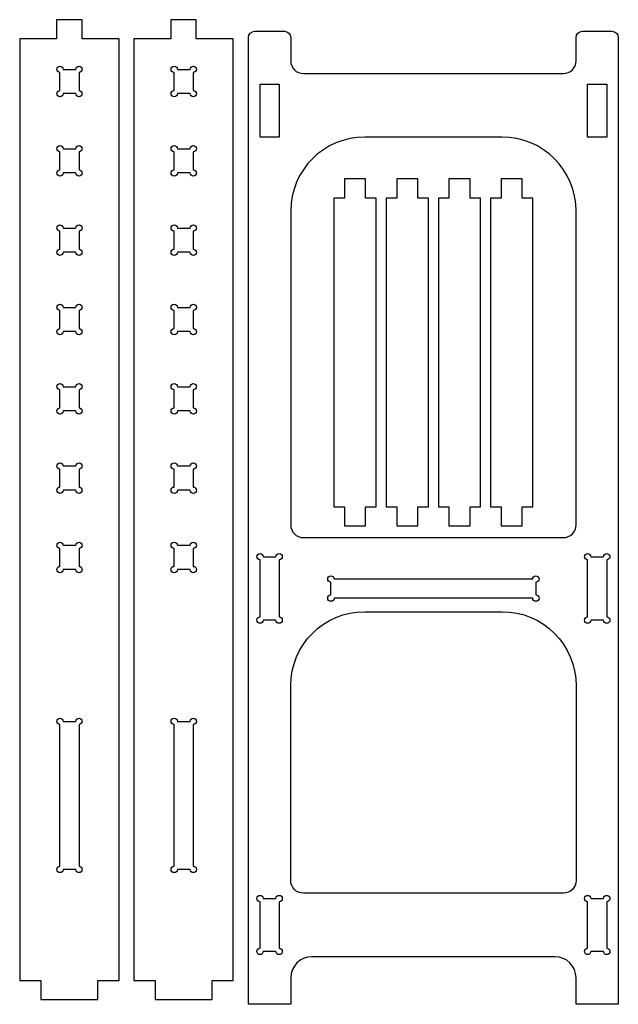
# Model space of a CAD drawing. Header units: centimetres. Extents: x 2 to 196, y -98 to -1.
# Tile 2 of 3: x 96 to 153, y -94 to -1. Entities that reach past the tile are written whole.
import ezdxf

# ---------------------------------------------------------------- set-up
doc = ezdxf.new("R2010")
doc.units = ezdxf.units.CM
doc.header["$MEASUREMENT"] = 0
doc.layers.add('Layer 1', color=7, linetype='Continuous', lineweight=0)

msp = doc.modelspace()

# ---------------------------------------------------------------- linework, layer by layer
at = {"layer": 'Layer 1', "color": 18, "lineweight": 25, "true_color": 0x010101}
for points in [[(105.476, -2.563), (101.976, -2.563), (101.976, -0.753), (99.576, -0.753), (99.576, -2.563), (96.076, -2.563), (96.076, -91.596), (98.076, -91.598), (98.076, -93.408), (103.476, -93.408), (103.476, -91.598), (105.476, -91.598)], [(116.287, -2.563), (112.787, -2.563), (112.787, -0.753), (110.387, -0.753), (110.387, -2.563), (106.887, -2.563), (106.887, -91.596), (108.887, -91.598), (108.887, -93.408), (114.287, -93.408), (114.287, -91.598), (116.287, -91.598)], [(120.631, -11.849), (118.821, -11.849), (118.821, -6.849), (120.631, -6.849)], [(151.631, -11.849), (149.821, -11.849), (149.821, -6.849), (151.631, -6.849)], [(126.811, -46.808), (126.811, -48.618), (128.811, -48.618), (128.811, -46.808), (129.811, -46.808), (129.811, -17.618), (128.811, -17.618), (128.811, -15.808), (126.811, -15.808), (126.811, -17.618), (125.811, -17.618), (125.811, -46.808)], [(133.754, -17.618), (133.754, -15.808), (131.754, -15.808), (131.754, -17.618), (130.754, -17.618), (130.754, -46.808), (131.754, -46.808), (131.754, -48.618), (133.754, -48.618), (133.754, -46.808), (134.754, -46.808), (134.754, -17.618)], [(136.698, -46.808), (136.698, -48.618), (138.698, -48.618), (138.698, -46.808), (139.698, -46.808), (139.698, -17.618), (138.698, -17.618), (138.698, -15.808), (136.698, -15.808), (136.698, -17.618), (135.698, -17.618), (135.698, -46.808)], [(143.641, -17.618), (143.641, -15.808), (141.641, -15.808), (141.641, -17.618), (140.641, -17.618), (140.641, -46.808), (141.641, -46.808), (141.641, -48.618), (143.641, -48.618), (143.641, -46.808), (144.641, -46.808), (144.641, -17.618)]]:
    msp.add_lwpolyline(points, close=True, dxfattribs=at)
for points, knots in [([(148.726, -93.849), (148.726, -93.849), (152.726, -93.849), (152.726, -93.849), (152.726, -93.849), (152.726, -2.449), (152.726, -2.449), (152.726, -2.118), (152.457, -1.849), (152.126, -1.849), (152.126, -1.849), (149.326, -1.849), (149.326, -1.849), (148.994, -1.849), (148.726, -2.118), (148.726, -2.449), (148.726, -2.449), (148.726, -4.649), (148.726, -4.649), (148.726, -5.312), (148.189, -5.849), (147.526, -5.849), (147.526, -5.849), (122.926, -5.849), (122.926, -5.849), (122.263, -5.849), (121.726, -5.312), (121.726, -4.649), (121.726, -4.649), (121.726, -2.449), (121.726, -2.449), (121.726, -2.118), (121.457, -1.849), (121.126, -1.849), (121.126, -1.849), (118.326, -1.849), (118.326, -1.849), (117.994, -1.849), (117.726, -2.118), (117.726, -2.449), (117.726, -2.449), (117.726, -93.849), (117.726, -93.849), (117.726, -93.849), (121.726, -93.849), (121.726, -93.849), (121.726, -93.849), (121.726, -91.349), (121.726, -91.349), (121.726, -90.245), (122.621, -89.349), (123.726, -89.349), (123.726, -89.349), (146.726, -89.349), (146.726, -89.349), (147.83, -89.349), (148.726, -90.245), (148.726, -91.349), (148.726, -91.349), (148.726, -93.849), (148.726, -93.849)], [0, 0, 0, 0, 1, 1, 1, 2, 2, 2, 3, 3, 3, 4, 4, 4, 5, 5, 5, 6, 6, 6, 7, 7, 7, 8, 8, 8, 9, 9, 9, 10, 10, 10, 11, 11, 11, 12, 12, 12, 13, 13, 13, 14, 14, 14, 15, 15, 15, 16, 16, 16, 17, 17, 17, 18, 18, 18, 19, 19, 19, 20, 20, 20, 20]), ([(100.185, -5.451), (100.185, -5.286), (100.05, -5.151), (99.885, -5.151), (99.719, -5.151), (99.585, -5.286), (99.585, -5.451), (99.585, -5.617), (99.719, -5.751), (99.885, -5.751), (99.885, -5.751), (99.885, -7.445), (99.885, -7.445), (99.719, -7.445), (99.585, -7.579), (99.585, -7.745), (99.585, -7.911), (99.719, -8.045), (99.885, -8.045), (100.05, -8.045), (100.185, -7.911), (100.185, -7.745), (100.185, -7.745), (101.395, -7.745), (101.395, -7.745), (101.395, -7.911), (101.529, -8.045), (101.695, -8.045), (101.86, -8.045), (101.995, -7.911), (101.995, -7.745), (101.995, -7.579), (101.86, -7.445), (101.695, -7.445), (101.695, -7.445), (101.695, -5.751), (101.695, -5.751), (101.86, -5.751), (101.995, -5.617), (101.995, -5.451), (101.995, -5.286), (101.86, -5.151), (101.695, -5.151), (101.529, -5.151), (101.395, -5.286), (101.395, -5.451), (101.395, -5.451), (100.185, -5.451), (100.185, -5.451)], [0, 0, 0, 0, 1, 1, 1, 2, 2, 2, 3, 3, 3, 4, 4, 4, 5, 5, 5, 6, 6, 6, 7, 7, 7, 8, 8, 8, 9, 9, 9, 10, 10, 10, 11, 11, 11, 12, 12, 12, 13, 13, 13, 14, 14, 14, 15, 15, 15, 16, 16, 16, 16]), ([(110.996, -5.451), (110.996, -5.286), (110.861, -5.151), (110.696, -5.151), (110.53, -5.151), (110.396, -5.286), (110.396, -5.451), (110.396, -5.617), (110.53, -5.751), (110.696, -5.751), (110.696, -5.751), (110.696, -7.445), (110.696, -7.445), (110.53, -7.445), (110.396, -7.579), (110.396, -7.745), (110.396, -7.911), (110.53, -8.045), (110.696, -8.045), (110.861, -8.045), (110.996, -7.911), (110.996, -7.745), (110.996, -7.745), (112.206, -7.745), (112.206, -7.745), (112.206, -7.911), (112.34, -8.045), (112.506, -8.045), (112.671, -8.045), (112.806, -7.911), (112.806, -7.745), (112.806, -7.579), (112.671, -7.445), (112.506, -7.445), (112.506, -7.445), (112.506, -5.751), (112.506, -5.751), (112.671, -5.751), (112.806, -5.617), (112.806, -5.451), (112.806, -5.286), (112.671, -5.151), (112.506, -5.151), (112.34, -5.151), (112.206, -5.286), (112.206, -5.451), (112.206, -5.451), (110.996, -5.451), (110.996, -5.451)], [0, 0, 0, 0, 1, 1, 1, 2, 2, 2, 3, 3, 3, 4, 4, 4, 5, 5, 5, 6, 6, 6, 7, 7, 7, 8, 8, 8, 9, 9, 9, 10, 10, 10, 11, 11, 11, 12, 12, 12, 13, 13, 13, 14, 14, 14, 15, 15, 15, 16, 16, 16, 16]), ([(121.726, -48.525), (121.726, -48.525), (121.726, -18.849), (121.726, -18.849), (121.726, -14.983), (124.86, -11.849), (128.726, -11.849), (128.726, -11.849), (141.726, -11.849), (141.726, -11.849), (145.592, -11.849), (148.726, -14.983), (148.726, -18.849), (148.726, -18.849), (148.726, -48.525), (148.726, -48.525), (148.726, -49.188), (148.189, -49.725), (147.526, -49.725), (147.526, -49.725), (122.926, -49.725), (122.926, -49.725), (122.263, -49.725), (121.726, -49.188), (121.726, -48.525)], [0, 0, 0, 0, 1, 1, 1, 2, 2, 2, 3, 3, 3, 4, 4, 4, 5, 5, 5, 6, 6, 6, 7, 7, 7, 8, 8, 8, 8]), ([(100.185, -12.951), (100.185, -12.786), (100.05, -12.651), (99.885, -12.651), (99.719, -12.651), (99.585, -12.786), (99.585, -12.951), (99.585, -13.117), (99.719, -13.251), (99.885, -13.251), (99.885, -13.251), (99.885, -14.945), (99.885, -14.945), (99.719, -14.945), (99.585, -15.079), (99.585, -15.245), (99.585, -15.411), (99.719, -15.545), (99.885, -15.545), (100.05, -15.545), (100.185, -15.411), (100.185, -15.245), (100.185, -15.245), (101.395, -15.245), (101.395, -15.245), (101.395, -15.411), (101.529, -15.545), (101.695, -15.545), (101.86, -15.545), (101.995, -15.411), (101.995, -15.245), (101.995, -15.079), (101.86, -14.945), (101.695, -14.945), (101.695, -14.945), (101.695, -13.251), (101.695, -13.251), (101.86, -13.251), (101.995, -13.117), (101.995, -12.951), (101.995, -12.786), (101.86, -12.651), (101.695, -12.651), (101.529, -12.651), (101.395, -12.786), (101.395, -12.951), (101.395, -12.951), (100.185, -12.951), (100.185, -12.951)], [0, 0, 0, 0, 1, 1, 1, 2, 2, 2, 3, 3, 3, 4, 4, 4, 5, 5, 5, 6, 6, 6, 7, 7, 7, 8, 8, 8, 9, 9, 9, 10, 10, 10, 11, 11, 11, 12, 12, 12, 13, 13, 13, 14, 14, 14, 15, 15, 15, 16, 16, 16, 16]), ([(110.996, -12.951), (110.996, -12.786), (110.861, -12.651), (110.696, -12.651), (110.53, -12.651), (110.396, -12.786), (110.396, -12.951), (110.396, -13.117), (110.53, -13.251), (110.696, -13.251), (110.696, -13.251), (110.696, -14.945), (110.696, -14.945), (110.53, -14.945), (110.396, -15.079), (110.396, -15.245), (110.396, -15.411), (110.53, -15.545), (110.696, -15.545), (110.861, -15.545), (110.996, -15.411), (110.996, -15.245), (110.996, -15.245), (112.206, -15.245), (112.206, -15.245), (112.206, -15.411), (112.34, -15.545), (112.506, -15.545), (112.671, -15.545), (112.806, -15.411), (112.806, -15.245), (112.806, -15.079), (112.671, -14.945), (112.506, -14.945), (112.506, -14.945), (112.506, -13.251), (112.506, -13.251), (112.671, -13.251), (112.806, -13.117), (112.806, -12.951), (112.806, -12.786), (112.671, -12.651), (112.506, -12.651), (112.34, -12.651), (112.206, -12.786), (112.206, -12.951), (112.206, -12.951), (110.996, -12.951), (110.996, -12.951)], [0, 0, 0, 0, 1, 1, 1, 2, 2, 2, 3, 3, 3, 4, 4, 4, 5, 5, 5, 6, 6, 6, 7, 7, 7, 8, 8, 8, 9, 9, 9, 10, 10, 10, 11, 11, 11, 12, 12, 12, 13, 13, 13, 14, 14, 14, 15, 15, 15, 16, 16, 16, 16]), ([(100.185, -20.451), (100.185, -20.286), (100.05, -20.151), (99.885, -20.151), (99.719, -20.151), (99.585, -20.286), (99.585, -20.451), (99.585, -20.617), (99.719, -20.751), (99.885, -20.751), (99.885, -20.751), (99.885, -22.445), (99.885, -22.445), (99.719, -22.445), (99.585, -22.579), (99.585, -22.745), (99.585, -22.911), (99.719, -23.045), (99.885, -23.045), (100.05, -23.045), (100.185, -22.911), (100.185, -22.745), (100.185, -22.745), (101.395, -22.745), (101.395, -22.745), (101.395, -22.911), (101.529, -23.045), (101.695, -23.045), (101.86, -23.045), (101.995, -22.911), (101.995, -22.745), (101.995, -22.579), (101.86, -22.445), (101.695, -22.445), (101.695, -22.445), (101.695, -20.751), (101.695, -20.751), (101.86, -20.751), (101.995, -20.617), (101.995, -20.451), (101.995, -20.286), (101.86, -20.151), (101.695, -20.151), (101.529, -20.151), (101.395, -20.286), (101.395, -20.451), (101.395, -20.451), (100.185, -20.451), (100.185, -20.451)], [0, 0, 0, 0, 1, 1, 1, 2, 2, 2, 3, 3, 3, 4, 4, 4, 5, 5, 5, 6, 6, 6, 7, 7, 7, 8, 8, 8, 9, 9, 9, 10, 10, 10, 11, 11, 11, 12, 12, 12, 13, 13, 13, 14, 14, 14, 15, 15, 15, 16, 16, 16, 16]), ([(110.996, -20.451), (110.996, -20.286), (110.861, -20.151), (110.696, -20.151), (110.53, -20.151), (110.396, -20.286), (110.396, -20.451), (110.396, -20.617), (110.53, -20.751), (110.696, -20.751), (110.696, -20.751), (110.696, -22.445), (110.696, -22.445), (110.53, -22.445), (110.396, -22.579), (110.396, -22.745), (110.396, -22.911), (110.53, -23.045), (110.696, -23.045), (110.861, -23.045), (110.996, -22.911), (110.996, -22.745), (110.996, -22.745), (112.206, -22.745), (112.206, -22.745), (112.206, -22.911), (112.34, -23.045), (112.506, -23.045), (112.671, -23.045), (112.806, -22.911), (112.806, -22.745), (112.806, -22.579), (112.671, -22.445), (112.506, -22.445), (112.506, -22.445), (112.506, -20.751), (112.506, -20.751), (112.671, -20.751), (112.806, -20.617), (112.806, -20.451), (112.806, -20.286), (112.671, -20.151), (112.506, -20.151), (112.34, -20.151), (112.206, -20.286), (112.206, -20.451), (112.206, -20.451), (110.996, -20.451), (110.996, -20.451)], [0, 0, 0, 0, 1, 1, 1, 2, 2, 2, 3, 3, 3, 4, 4, 4, 5, 5, 5, 6, 6, 6, 7, 7, 7, 8, 8, 8, 9, 9, 9, 10, 10, 10, 11, 11, 11, 12, 12, 12, 13, 13, 13, 14, 14, 14, 15, 15, 15, 16, 16, 16, 16]), ([(100.185, -27.951), (100.185, -27.786), (100.05, -27.651), (99.885, -27.651), (99.719, -27.651), (99.585, -27.786), (99.585, -27.951), (99.585, -28.117), (99.719, -28.251), (99.885, -28.251), (99.885, -28.251), (99.885, -29.945), (99.885, -29.945), (99.719, -29.945), (99.585, -30.079), (99.585, -30.245), (99.585, -30.411), (99.719, -30.545), (99.885, -30.545), (100.05, -30.545), (100.185, -30.411), (100.185, -30.245), (100.185, -30.245), (101.395, -30.245), (101.395, -30.245), (101.395, -30.411), (101.529, -30.545), (101.695, -30.545), (101.86, -30.545), (101.995, -30.411), (101.995, -30.245), (101.995, -30.079), (101.86, -29.945), (101.695, -29.945), (101.695, -29.945), (101.695, -28.251), (101.695, -28.251), (101.86, -28.251), (101.995, -28.117), (101.995, -27.951), (101.995, -27.786), (101.86, -27.651), (101.695, -27.651), (101.529, -27.651), (101.395, -27.786), (101.395, -27.951), (101.395, -27.951), (100.185, -27.951), (100.185, -27.951)], [0, 0, 0, 0, 1, 1, 1, 2, 2, 2, 3, 3, 3, 4, 4, 4, 5, 5, 5, 6, 6, 6, 7, 7, 7, 8, 8, 8, 9, 9, 9, 10, 10, 10, 11, 11, 11, 12, 12, 12, 13, 13, 13, 14, 14, 14, 15, 15, 15, 16, 16, 16, 16]), ([(110.996, -27.951), (110.996, -27.786), (110.861, -27.651), (110.696, -27.651), (110.53, -27.651), (110.396, -27.786), (110.396, -27.951), (110.396, -28.117), (110.53, -28.251), (110.696, -28.251), (110.696, -28.251), (110.696, -29.945), (110.696, -29.945), (110.53, -29.945), (110.396, -30.079), (110.396, -30.245), (110.396, -30.411), (110.53, -30.545), (110.696, -30.545), (110.861, -30.545), (110.996, -30.411), (110.996, -30.245), (110.996, -30.245), (112.206, -30.245), (112.206, -30.245), (112.206, -30.411), (112.34, -30.545), (112.506, -30.545), (112.671, -30.545), (112.806, -30.411), (112.806, -30.245), (112.806, -30.079), (112.671, -29.945), (112.506, -29.945), (112.506, -29.945), (112.506, -28.251), (112.506, -28.251), (112.671, -28.251), (112.806, -28.117), (112.806, -27.951), (112.806, -27.786), (112.671, -27.651), (112.506, -27.651), (112.34, -27.651), (112.206, -27.786), (112.206, -27.951), (112.206, -27.951), (110.996, -27.951), (110.996, -27.951)], [0, 0, 0, 0, 1, 1, 1, 2, 2, 2, 3, 3, 3, 4, 4, 4, 5, 5, 5, 6, 6, 6, 7, 7, 7, 8, 8, 8, 9, 9, 9, 10, 10, 10, 11, 11, 11, 12, 12, 12, 13, 13, 13, 14, 14, 14, 15, 15, 15, 16, 16, 16, 16]), ([(101.695, -35.751), (101.86, -35.751), (101.995, -35.617), (101.995, -35.451), (101.995, -35.286), (101.86, -35.151), (101.695, -35.151), (101.529, -35.151), (101.395, -35.286), (101.395, -35.451), (101.395, -35.451), (100.185, -35.451), (100.185, -35.451), (100.185, -35.286), (100.05, -35.151), (99.885, -35.151), (99.719, -35.151), (99.585, -35.286), (99.585, -35.451), (99.585, -35.617), (99.719, -35.751), (99.885, -35.751), (99.885, -35.751), (99.885, -37.445), (99.885, -37.445), (99.719, -37.445), (99.585, -37.579), (99.585, -37.745), (99.585, -37.911), (99.719, -38.045), (99.885, -38.045), (100.05, -38.045), (100.185, -37.911), (100.185, -37.745), (100.185, -37.745), (101.395, -37.745), (101.395, -37.745), (101.395, -37.911), (101.529, -38.045), (101.695, -38.045), (101.86, -38.045), (101.995, -37.911), (101.995, -37.745), (101.995, -37.579), (101.86, -37.445), (101.695, -37.445), (101.695, -37.445), (101.695, -35.751), (101.695, -35.751)], [0, 0, 0, 0, 1, 1, 1, 2, 2, 2, 3, 3, 3, 4, 4, 4, 5, 5, 5, 6, 6, 6, 7, 7, 7, 8, 8, 8, 9, 9, 9, 10, 10, 10, 11, 11, 11, 12, 12, 12, 13, 13, 13, 14, 14, 14, 15, 15, 15, 16, 16, 16, 16]), ([(112.506, -35.751), (112.671, -35.751), (112.806, -35.617), (112.806, -35.451), (112.806, -35.286), (112.671, -35.151), (112.506, -35.151), (112.34, -35.151), (112.206, -35.286), (112.206, -35.451), (112.206, -35.451), (110.996, -35.451), (110.996, -35.451), (110.996, -35.286), (110.861, -35.151), (110.696, -35.151), (110.53, -35.151), (110.396, -35.286), (110.396, -35.451), (110.396, -35.617), (110.53, -35.751), (110.696, -35.751), (110.696, -35.751), (110.696, -37.445), (110.696, -37.445), (110.53, -37.445), (110.396, -37.579), (110.396, -37.745), (110.396, -37.911), (110.53, -38.045), (110.696, -38.045), (110.861, -38.045), (110.996, -37.911), (110.996, -37.745), (110.996, -37.745), (112.206, -37.745), (112.206, -37.745), (112.206, -37.911), (112.34, -38.045), (112.506, -38.045), (112.671, -38.045), (112.806, -37.911), (112.806, -37.745), (112.806, -37.579), (112.671, -37.445), (112.506, -37.445), (112.506, -37.445), (112.506, -35.751), (112.506, -35.751)], [0, 0, 0, 0, 1, 1, 1, 2, 2, 2, 3, 3, 3, 4, 4, 4, 5, 5, 5, 6, 6, 6, 7, 7, 7, 8, 8, 8, 9, 9, 9, 10, 10, 10, 11, 11, 11, 12, 12, 12, 13, 13, 13, 14, 14, 14, 15, 15, 15, 16, 16, 16, 16]), ([(101.695, -43.251), (101.86, -43.251), (101.995, -43.117), (101.995, -42.951), (101.995, -42.786), (101.86, -42.651), (101.695, -42.651), (101.529, -42.651), (101.395, -42.786), (101.395, -42.951), (101.395, -42.951), (100.185, -42.951), (100.185, -42.951), (100.185, -42.786), (100.05, -42.651), (99.885, -42.651), (99.719, -42.651), (99.585, -42.786), (99.585, -42.951), (99.585, -43.117), (99.719, -43.251), (99.885, -43.251), (99.885, -43.251), (99.885, -44.945), (99.885, -44.945), (99.719, -44.945), (99.585, -45.079), (99.585, -45.245), (99.585, -45.411), (99.719, -45.545), (99.885, -45.545), (100.05, -45.545), (100.185, -45.411), (100.185, -45.245), (100.185, -45.245), (101.395, -45.245), (101.395, -45.245), (101.395, -45.411), (101.529, -45.545), (101.695, -45.545), (101.86, -45.545), (101.995, -45.411), (101.995, -45.245), (101.995, -45.079), (101.86, -44.945), (101.695, -44.945), (101.695, -44.945), (101.695, -43.251), (101.695, -43.251)], [0, 0, 0, 0, 1, 1, 1, 2, 2, 2, 3, 3, 3, 4, 4, 4, 5, 5, 5, 6, 6, 6, 7, 7, 7, 8, 8, 8, 9, 9, 9, 10, 10, 10, 11, 11, 11, 12, 12, 12, 13, 13, 13, 14, 14, 14, 15, 15, 15, 16, 16, 16, 16]), ([(112.506, -43.251), (112.671, -43.251), (112.806, -43.117), (112.806, -42.951), (112.806, -42.786), (112.671, -42.651), (112.506, -42.651), (112.34, -42.651), (112.206, -42.786), (112.206, -42.951), (112.206, -42.951), (110.996, -42.951), (110.996, -42.951), (110.996, -42.786), (110.861, -42.651), (110.696, -42.651), (110.53, -42.651), (110.396, -42.786), (110.396, -42.951), (110.396, -43.117), (110.53, -43.251), (110.696, -43.251), (110.696, -43.251), (110.696, -44.945), (110.696, -44.945), (110.53, -44.945), (110.396, -45.079), (110.396, -45.245), (110.396, -45.411), (110.53, -45.545), (110.696, -45.545), (110.861, -45.545), (110.996, -45.411), (110.996, -45.245), (110.996, -45.245), (112.206, -45.245), (112.206, -45.245), (112.206, -45.411), (112.34, -45.545), (112.506, -45.545), (112.671, -45.545), (112.806, -45.411), (112.806, -45.245), (112.806, -45.079), (112.671, -44.945), (112.506, -44.945), (112.506, -44.945), (112.506, -43.251), (112.506, -43.251)], [0, 0, 0, 0, 1, 1, 1, 2, 2, 2, 3, 3, 3, 4, 4, 4, 5, 5, 5, 6, 6, 6, 7, 7, 7, 8, 8, 8, 9, 9, 9, 10, 10, 10, 11, 11, 11, 12, 12, 12, 13, 13, 13, 14, 14, 14, 15, 15, 15, 16, 16, 16, 16]), ([(101.695, -50.751), (101.86, -50.751), (101.995, -50.617), (101.995, -50.451), (101.995, -50.286), (101.86, -50.151), (101.695, -50.151), (101.529, -50.151), (101.395, -50.286), (101.395, -50.451), (101.395, -50.451), (100.185, -50.451), (100.185, -50.451), (100.185, -50.286), (100.05, -50.151), (99.885, -50.151), (99.719, -50.151), (99.585, -50.286), (99.585, -50.451), (99.585, -50.617), (99.719, -50.751), (99.885, -50.751), (99.885, -50.751), (99.885, -52.445), (99.885, -52.445), (99.719, -52.445), (99.585, -52.579), (99.585, -52.745), (99.585, -52.911), (99.719, -53.045), (99.885, -53.045), (100.05, -53.045), (100.185, -52.911), (100.185, -52.745), (100.185, -52.745), (101.395, -52.745), (101.395, -52.745), (101.395, -52.911), (101.529, -53.045), (101.695, -53.045), (101.86, -53.045), (101.995, -52.911), (101.995, -52.745), (101.995, -52.579), (101.86, -52.445), (101.695, -52.445), (101.695, -52.445), (101.695, -50.751), (101.695, -50.751)], [0, 0, 0, 0, 1, 1, 1, 2, 2, 2, 3, 3, 3, 4, 4, 4, 5, 5, 5, 6, 6, 6, 7, 7, 7, 8, 8, 8, 9, 9, 9, 10, 10, 10, 11, 11, 11, 12, 12, 12, 13, 13, 13, 14, 14, 14, 15, 15, 15, 16, 16, 16, 16]), ([(112.506, -50.751), (112.671, -50.751), (112.806, -50.617), (112.806, -50.451), (112.806, -50.286), (112.671, -50.151), (112.506, -50.151), (112.34, -50.151), (112.206, -50.286), (112.206, -50.451), (112.206, -50.451), (110.996, -50.451), (110.996, -50.451), (110.996, -50.286), (110.861, -50.151), (110.696, -50.151), (110.53, -50.151), (110.396, -50.286), (110.396, -50.451), (110.396, -50.617), (110.53, -50.751), (110.696, -50.751), (110.696, -50.751), (110.696, -52.445), (110.696, -52.445), (110.53, -52.445), (110.396, -52.579), (110.396, -52.745), (110.396, -52.911), (110.53, -53.045), (110.696, -53.045), (110.861, -53.045), (110.996, -52.911), (110.996, -52.745), (110.996, -52.745), (112.206, -52.745), (112.206, -52.745), (112.206, -52.911), (112.34, -53.045), (112.506, -53.045), (112.671, -53.045), (112.806, -52.911), (112.806, -52.745), (112.806, -52.579), (112.671, -52.445), (112.506, -52.445), (112.506, -52.445), (112.506, -50.751), (112.506, -50.751)], [0, 0, 0, 0, 1, 1, 1, 2, 2, 2, 3, 3, 3, 4, 4, 4, 5, 5, 5, 6, 6, 6, 7, 7, 7, 8, 8, 8, 9, 9, 9, 10, 10, 10, 11, 11, 11, 12, 12, 12, 13, 13, 13, 14, 14, 14, 15, 15, 15, 16, 16, 16, 16]), ([(120.331, -57.525), (120.331, -57.691), (120.465, -57.825), (120.631, -57.825), (120.797, -57.825), (120.931, -57.691), (120.931, -57.525), (120.931, -57.36), (120.797, -57.225), (120.631, -57.225), (120.631, -57.225), (120.631, -51.825), (120.631, -51.825), (120.797, -51.825), (120.931, -51.691), (120.931, -51.525), (120.931, -51.36), (120.797, -51.225), (120.631, -51.225), (120.465, -51.225), (120.331, -51.36), (120.331, -51.525), (120.331, -51.525), (119.121, -51.525), (119.121, -51.525), (119.121, -51.36), (118.987, -51.225), (118.821, -51.225), (118.655, -51.225), (118.521, -51.36), (118.521, -51.525), (118.521, -51.691), (118.655, -51.825), (118.821, -51.825), (118.821, -51.825), (118.821, -57.225), (118.821, -57.225), (118.655, -57.225), (118.521, -57.36), (118.521, -57.525), (118.521, -57.691), (118.655, -57.825), (118.821, -57.825), (118.987, -57.825), (119.121, -57.691), (119.121, -57.525), (119.121, -57.525), (120.331, -57.525), (120.331, -57.525)], [0, 0, 0, 0, 1, 1, 1, 2, 2, 2, 3, 3, 3, 4, 4, 4, 5, 5, 5, 6, 6, 6, 7, 7, 7, 8, 8, 8, 9, 9, 9, 10, 10, 10, 11, 11, 11, 12, 12, 12, 13, 13, 13, 14, 14, 14, 15, 15, 15, 16, 16, 16, 16]), ([(149.821, -57.225), (149.655, -57.225), (149.521, -57.36), (149.521, -57.525), (149.521, -57.691), (149.655, -57.825), (149.821, -57.825), (149.987, -57.825), (150.121, -57.691), (150.121, -57.525), (150.121, -57.525), (151.331, -57.525), (151.331, -57.525), (151.331, -57.691), (151.465, -57.825), (151.631, -57.825), (151.797, -57.825), (151.931, -57.691), (151.931, -57.525), (151.931, -57.36), (151.797, -57.225), (151.631, -57.225), (151.631, -57.225), (151.631, -51.825), (151.631, -51.825), (151.797, -51.825), (151.931, -51.691), (151.931, -51.525), (151.931, -51.36), (151.797, -51.225), (151.631, -51.225), (151.465, -51.225), (151.331, -51.36), (151.331, -51.525), (151.331, -51.525), (150.121, -51.525), (150.121, -51.525), (150.121, -51.36), (149.987, -51.225), (149.821, -51.225), (149.655, -51.225), (149.521, -51.36), (149.521, -51.525), (149.521, -51.691), (149.655, -51.825), (149.821, -51.825), (149.821, -51.825), (149.821, -57.225), (149.821, -57.225)], [0, 0, 0, 0, 1, 1, 1, 2, 2, 2, 3, 3, 3, 4, 4, 4, 5, 5, 5, 6, 6, 6, 7, 7, 7, 8, 8, 8, 9, 9, 9, 10, 10, 10, 11, 11, 11, 12, 12, 12, 13, 13, 13, 14, 14, 14, 15, 15, 15, 16, 16, 16, 16]), ([(125.826, -53.634), (125.826, -53.468), (125.692, -53.334), (125.526, -53.334), (125.36, -53.334), (125.226, -53.468), (125.226, -53.634), (125.226, -53.8), (125.36, -53.934), (125.526, -53.934), (125.526, -53.934), (125.526, -55.144), (125.526, -55.144), (125.36, -55.144), (125.226, -55.278), (125.226, -55.444), (125.226, -55.61), (125.36, -55.744), (125.526, -55.744), (125.692, -55.744), (125.826, -55.61), (125.826, -55.444), (125.826, -55.444), (144.626, -55.444), (144.626, -55.444), (144.626, -55.61), (144.76, -55.744), (144.926, -55.744), (145.092, -55.744), (145.226, -55.61), (145.226, -55.444), (145.226, -55.278), (145.092, -55.144), (144.926, -55.144), (144.926, -55.144), (144.926, -53.934), (144.926, -53.934), (145.092, -53.934), (145.226, -53.8), (145.226, -53.634), (145.226, -53.468), (145.092, -53.334), (144.926, -53.334), (144.76, -53.334), (144.626, -53.468), (144.626, -53.634), (144.626, -53.634), (125.826, -53.634), (125.826, -53.634)], [0, 0, 0, 0, 1, 1, 1, 2, 2, 2, 3, 3, 3, 4, 4, 4, 5, 5, 5, 6, 6, 6, 7, 7, 7, 8, 8, 8, 9, 9, 9, 10, 10, 10, 11, 11, 11, 12, 12, 12, 13, 13, 13, 14, 14, 14, 15, 15, 15, 16, 16, 16, 16]), ([(128.726, -56.725), (124.86, -56.725), (121.726, -59.859), (121.726, -63.725), (121.726, -63.725), (121.726, -82.149), (121.726, -82.149), (121.726, -82.812), (122.263, -83.349), (122.926, -83.349), (122.926, -83.349), (147.526, -83.349), (147.526, -83.349), (148.189, -83.349), (148.726, -82.812), (148.726, -82.149), (148.726, -82.149), (148.726, -63.725), (148.726, -63.725), (148.726, -59.859), (145.592, -56.725), (141.726, -56.725), (141.726, -56.725), (128.726, -56.725), (128.726, -56.725)], [0, 0, 0, 0, 1, 1, 1, 2, 2, 2, 3, 3, 3, 4, 4, 4, 5, 5, 5, 6, 6, 6, 7, 7, 7, 8, 8, 8, 8]), ([(100.185, -67.098), (100.185, -66.932), (100.05, -66.798), (99.885, -66.798), (99.719, -66.798), (99.585, -66.932), (99.585, -67.098), (99.585, -67.264), (99.719, -67.398), (99.885, -67.398), (99.885, -67.398), (99.885, -80.798), (99.885, -80.798), (99.719, -80.798), (99.585, -80.932), (99.585, -81.098), (99.585, -81.264), (99.719, -81.398), (99.885, -81.398), (100.05, -81.398), (100.185, -81.264), (100.185, -81.098), (100.185, -81.098), (101.395, -81.098), (101.395, -81.098), (101.395, -81.264), (101.529, -81.398), (101.695, -81.398), (101.86, -81.398), (101.995, -81.264), (101.995, -81.098), (101.995, -80.932), (101.86, -80.798), (101.695, -80.798), (101.695, -80.798), (101.695, -67.398), (101.695, -67.398), (101.86, -67.398), (101.995, -67.264), (101.995, -67.098), (101.995, -66.932), (101.86, -66.798), (101.695, -66.798), (101.529, -66.798), (101.395, -66.932), (101.395, -67.098), (101.395, -67.098), (100.185, -67.098), (100.185, -67.098)], [0, 0, 0, 0, 1, 1, 1, 2, 2, 2, 3, 3, 3, 4, 4, 4, 5, 5, 5, 6, 6, 6, 7, 7, 7, 8, 8, 8, 9, 9, 9, 10, 10, 10, 11, 11, 11, 12, 12, 12, 13, 13, 13, 14, 14, 14, 15, 15, 15, 16, 16, 16, 16]), ([(110.996, -67.098), (110.996, -66.932), (110.861, -66.798), (110.696, -66.798), (110.53, -66.798), (110.396, -66.932), (110.396, -67.098), (110.396, -67.264), (110.53, -67.398), (110.696, -67.398), (110.696, -67.398), (110.696, -80.798), (110.696, -80.798), (110.53, -80.798), (110.396, -80.932), (110.396, -81.098), (110.396, -81.264), (110.53, -81.398), (110.696, -81.398), (110.861, -81.398), (110.996, -81.264), (110.996, -81.098), (110.996, -81.098), (112.206, -81.098), (112.206, -81.098), (112.206, -81.264), (112.34, -81.398), (112.506, -81.398), (112.671, -81.398), (112.806, -81.264), (112.806, -81.098), (112.806, -80.932), (112.671, -80.798), (112.506, -80.798), (112.506, -80.798), (112.506, -67.398), (112.506, -67.398), (112.671, -67.398), (112.806, -67.264), (112.806, -67.098), (112.806, -66.932), (112.671, -66.798), (112.506, -66.798), (112.34, -66.798), (112.206, -66.932), (112.206, -67.098), (112.206, -67.098), (110.996, -67.098), (110.996, -67.098)], [0, 0, 0, 0, 1, 1, 1, 2, 2, 2, 3, 3, 3, 4, 4, 4, 5, 5, 5, 6, 6, 6, 7, 7, 7, 8, 8, 8, 9, 9, 9, 10, 10, 10, 11, 11, 11, 12, 12, 12, 13, 13, 13, 14, 14, 14, 15, 15, 15, 16, 16, 16, 16]), ([(118.821, -88.549), (118.655, -88.549), (118.521, -88.683), (118.521, -88.849), (118.521, -89.015), (118.655, -89.149), (118.821, -89.149), (118.987, -89.149), (119.121, -89.015), (119.121, -88.849), (119.121, -88.849), (120.331, -88.849), (120.331, -88.849), (120.331, -89.015), (120.465, -89.149), (120.631, -89.149), (120.797, -89.149), (120.931, -89.015), (120.931, -88.849), (120.931, -88.683), (120.797, -88.549), (120.631, -88.549), (120.631, -88.549), (120.631, -84.149), (120.631, -84.149), (120.797, -84.149), (120.931, -84.015), (120.931, -83.849), (120.931, -83.683), (120.797, -83.549), (120.631, -83.549), (120.465, -83.549), (120.331, -83.683), (120.331, -83.849), (120.331, -83.849), (119.121, -83.849), (119.121, -83.849), (119.121, -83.683), (118.987, -83.549), (118.821, -83.549), (118.655, -83.549), (118.521, -83.683), (118.521, -83.849), (118.521, -84.015), (118.655, -84.149), (118.821, -84.149), (118.821, -84.149), (118.821, -88.549), (118.821, -88.549)], [0, 0, 0, 0, 1, 1, 1, 2, 2, 2, 3, 3, 3, 4, 4, 4, 5, 5, 5, 6, 6, 6, 7, 7, 7, 8, 8, 8, 9, 9, 9, 10, 10, 10, 11, 11, 11, 12, 12, 12, 13, 13, 13, 14, 14, 14, 15, 15, 15, 16, 16, 16, 16]), ([(151.331, -88.849), (151.331, -89.015), (151.465, -89.149), (151.631, -89.149), (151.797, -89.149), (151.931, -89.015), (151.931, -88.849), (151.931, -88.683), (151.797, -88.549), (151.631, -88.549), (151.631, -88.549), (151.631, -84.149), (151.631, -84.149), (151.797, -84.149), (151.931, -84.015), (151.931, -83.849), (151.931, -83.683), (151.797, -83.549), (151.631, -83.549), (151.465, -83.549), (151.331, -83.683), (151.331, -83.849), (151.331, -83.849), (150.121, -83.849), (150.121, -83.849), (150.121, -83.683), (149.987, -83.549), (149.821, -83.549), (149.655, -83.549), (149.521, -83.683), (149.521, -83.849), (149.521, -84.015), (149.655, -84.149), (149.821, -84.149), (149.821, -84.149), (149.821, -88.549), (149.821, -88.549), (149.655, -88.549), (149.521, -88.683), (149.521, -88.849), (149.521, -89.015), (149.655, -89.149), (149.821, -89.149), (149.987, -89.149), (150.121, -89.015), (150.121, -88.849), (150.121, -88.849), (151.331, -88.849), (151.331, -88.849)], [0, 0, 0, 0, 1, 1, 1, 2, 2, 2, 3, 3, 3, 4, 4, 4, 5, 5, 5, 6, 6, 6, 7, 7, 7, 8, 8, 8, 9, 9, 9, 10, 10, 10, 11, 11, 11, 12, 12, 12, 13, 13, 13, 14, 14, 14, 15, 15, 15, 16, 16, 16, 16])]:
    msp.add_open_spline(points, degree=3, knots=knots, dxfattribs=at)

doc.saveas('drawing.dxf')
